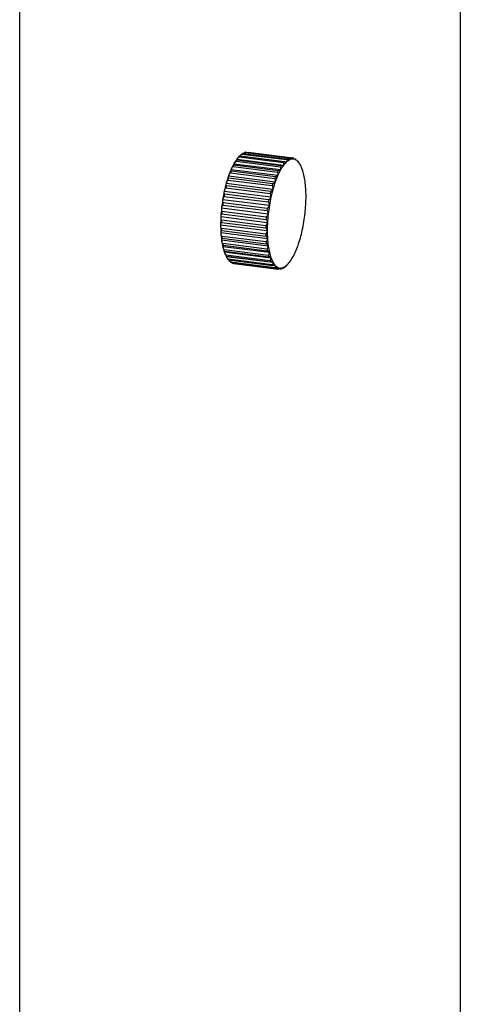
# Paper-space layout '_Dimétrica' of a CAD drawing. Header units: millimetres. Extents: x -509 to 509, y -176 to 525.
# Tile 5 of 7: x 473 to 509, y -97 to -19. Entities that reach past the tile are written whole.
import ezdxf

# ---------------------------------------------------------------- set-up
doc = ezdxf.new("R2010")
doc.units = ezdxf.units.MM

psp = doc.layouts.new('_Dimétrica')

# ---------------------------------------------------------------- linework, layer by layer
at = {"color": 7, "linetype": 'Continuous', "lineweight": 25}
for p, q in [((508.77, 33.857), (508.77, -145.277)), ((473.415, -176.457), (473.415, 2.677)), ((491.522, -29.156), (495.076, -29.604)), ((491.593, -29.139), (495.147, -29.587)), ((491.761, -29.136), (495.316, -29.584)), ((490.779, -29.857), (494.334, -30.304)), ((490.849, -29.705), (494.591, -30.176)), ((490.85, -29.748), (494.405, -30.196)), ((491.025, -29.521), (494.579, -29.969)), ((491.093, -29.439), (494.834, -29.911)), ((491.098, -29.441), (494.652, -29.889)), ((491.274, -29.285), (494.829, -29.733)), ((491.347, -29.236), (494.902, -29.684)), ((495.721, -29.869), (495.746, -29.872)), ((490.324, -30.794), (493.878, -31.242)), ((490.386, -30.514), (494.128, -30.986)), ((490.386, -30.637), (493.941, -31.085)), ((490.544, -30.285), (494.098, -30.732)), ((490.611, -30.15), (494.166, -30.598)), ((490.612, -30.066), (494.353, -30.538)), ((490.125, -31.373), (493.68, -31.821)), ((490.178, -31.038), (493.92, -31.509)), ((490.181, -31.197), (493.735, -31.645)), ((489.834, -32.259), (493.576, -32.731)), ((489.953, -32.006), (493.507, -32.454)), ((489.993, -31.624), (493.734, -32.096)), ((490, -31.816), (493.555, -32.264)), ((489.706, -32.927), (493.448, -33.398)), ((489.811, -32.679), (493.365, -33.127)), ((489.849, -32.479), (493.404, -32.927)), ((489.613, -33.61), (493.355, -34.082)), ((489.648, -33.871), (493.203, -34.319)), ((489.703, -33.374), (493.257, -33.822)), ((489.731, -33.17), (493.285, -33.618)), ((489.556, -34.294), (493.298, -34.765)), ((489.603, -34.565), (493.158, -35.013)), ((489.631, -34.075), (493.185, -34.523)), ((489.537, -34.96), (493.279, -35.431)), ((489.598, -34.765), (493.152, -35.212)), ((489.598, -35.236), (493.152, -35.684)), ((489.603, -35.425), (493.158, -35.873)), ((489.556, -35.592), (493.298, -36.063)), ((489.613, -36.174), (493.355, -36.646)), ((489.631, -35.866), (493.185, -36.314)), ((489.648, -36.041), (493.203, -36.489)), ((489.703, -36.441), (493.257, -36.889)), ((489.706, -36.693), (493.448, -37.165)), ((489.731, -36.596), (493.285, -37.044)), ((489.811, -36.945), (493.365, -37.393)), ((489.849, -37.078), (493.404, -37.526)), ((489.834, -37.136), (493.576, -37.607)), ((489.953, -37.368), (493.507, -37.815)), ((489.993, -37.491), (493.734, -37.962)), ((490, -37.474), (493.555, -37.922)), ((490.125, -37.697), (493.68, -38.145)), ((490.181, -37.774), (493.735, -38.222)), ((490.324, -37.925), (493.878, -38.373)), ((490.386, -37.972), (493.941, -38.42)), ((490.544, -38.047), (494.098, -38.495)), ((490.611, -38.062), (494.166, -38.51)), ((494.512, -38.402), (494.579, -38.41))]:
    psp.add_line(p, q, dxfattribs=at)
for centre, radius, start, end in [((491.698, -29.728), 0.598, 100.08452, 107.09184), ((493.427, -31.657), 3.234, 142.86339, 150.52875), ((493.583, -31.621), 3.313, 145.57754, 147.81461), ((492.346, -30.832), 1.874, 131.99512, 143.02997), ((492.475, -30.776), 1.918, 135.90233, 139.12276), ((491.887, -30.118), 1.034, 121.47174, 126.33409), ((496.03, -31.224), 1.918, 135.90233, 139.12276), ((496.088, -31.303), 1.874, 131.99512, 143.02997), ((495.442, -30.566), 1.034, 121.47174, 126.33409), ((495.515, -30.661), 1.013, 115.58215, 132.22367), ((495.252, -30.175), 0.598, 100.08452, 107.09184), ((495.332, -30.279), 0.59, 91.64108, 115.53528), ((495.322, -30.191), 0.502, 64.13189, 90.76353), ((495.24, -30.085), 0.507, 73.53466, 81.36076), ((495.223, -30.378), 0.713, 42.52586, 63.57183), ((494.794, -30.777), 1.299, 28.57398, 42.67085), ((496.934, -33.42), 7.163, 156.07052, 160.57899), ((497.174, -33.426), 7.339, 157.66656, 158.98295), ((495.004, -32.558), 5.05, 150.43295, 156.12556), ((495.199, -32.544), 5.175, 152.44838, 154.11013), ((498.753, -32.992), 5.175, 152.44838, 154.11013), ((498.746, -33.03), 5.05, 150.43295, 156.12556), ((497.138, -32.069), 3.313, 145.57754, 147.81461), ((497.169, -32.129), 3.234, 142.86339, 150.52875), ((493.869, -31.29), 2.356, 19.31924, 28.78883), ((492.406, -31.813), 3.91, 12.7012, 19.45386), ((498.965, -34.141), 9.318, 160.54546, 164.32842), ((499.253, -34.165), 9.546, 161.88457, 162.98932), ((502.706, -34.613), 9.318, 160.54546, 164.32842), ((500.729, -33.874), 7.339, 157.66656, 158.98295), ((500.676, -33.891), 7.163, 156.07052, 160.57899), ((490.495, -32.252), 5.87, 7.62876, 12.77764), ((488.351, -32.545), 8.034, 3.49734, 7.67354), ((502.109, -34.951), 12.567, 167.63316, 170.73194), ((500.789, -34.658), 11.215, 164.30623, 167.64944), ((501.121, -34.695), 11.487, 165.48962, 166.46606), ((504.676, -35.142), 11.487, 165.48962, 166.46606), ((504.531, -35.129), 11.215, 164.30623, 167.64944), ((502.808, -34.613), 9.546, 161.88457, 162.98932), ((486.267, -32.677), 10.123, 359.94582, 3.52546), ((502.696, -35.049), 13.162, 170.71833, 173.72301), ((502.472, -34.995), 12.872, 168.72999, 169.63511), ((506.027, -35.443), 12.872, 168.72999, 169.63511), ((505.851, -35.422), 12.567, 167.63316, 170.73194), ((484.556, -32.68), 11.834, 356.73959, 359.96516), ((502.439, -35.024), 12.903, 173.70983, 176.75449), ((502.809, -35.072), 13.216, 174.7875, 175.67682), ((503.073, -35.097), 13.48, 171.78184, 172.6595), ((506.627, -35.545), 13.48, 171.78184, 172.6595), ((506.437, -35.521), 13.162, 170.71833, 173.72301), ((483.488, -32.622), 12.903, 353.70983, 356.75449), ((501.371, -34.967), 11.834, 176.73959, 179.96516), ((501.716, -35.013), 12.121, 177.88131, 178.82343), ((506.364, -35.519), 13.216, 174.7875, 175.67682), ((506.18, -35.496), 12.903, 173.70983, 176.75449), ((483.817, -32.696), 12.567, 347.63316, 350.73194), ((483.231, -32.597), 13.162, 350.71833, 353.72301), ((499.66, -34.969), 10.123, 179.94582, 183.52546), ((499.965, -35.017), 10.369, 181.21292, 182.25835), ((505.271, -35.461), 12.121, 177.88131, 178.82343), ((505.112, -35.438), 11.834, 176.73959, 179.96516), ((503.402, -35.44), 10.123, 179.94582, 183.52546), ((485.137, -32.989), 11.215, 344.30623, 347.64944), ((497.576, -35.101), 8.034, 183.49734, 187.67354), ((495.431, -35.395), 5.87, 187.62876, 192.77764), ((497.831, -35.152), 8.231, 184.9757, 186.19517), ((503.519, -35.464), 10.369, 181.21292, 182.25835), ((501.385, -35.6), 8.231, 184.9757, 186.19517), ((501.317, -35.573), 8.034, 183.49734, 187.67354), ((486.962, -33.505), 9.318, 340.54546, 344.32842), ((495.635, -35.453), 6.014, 189.45161, 190.95479), ((493.521, -35.834), 3.91, 192.7012, 199.45386), ((493.679, -35.902), 4.006, 195.09209, 197.06298), ((499.19, -35.901), 6.014, 189.45161, 190.95479), ((499.173, -35.866), 5.87, 187.62876, 192.77764), ((488.993, -34.227), 7.163, 336.07052, 340.57899), ((492.057, -36.356), 2.356, 199.31924, 208.78883), ((492.18, -36.437), 2.413, 202.67231, 205.43575), ((491.232, -36.963), 1.328, 213.56446, 217.68037), ((497.233, -36.35), 4.006, 195.09209, 197.06298), ((497.262, -36.305), 3.91, 192.7012, 199.45386), ((495.734, -36.885), 2.413, 202.67231, 205.43575), ((495.799, -36.828), 2.356, 199.31924, 208.78883), ((492.5, -35.989), 3.234, 322.86339, 330.52875), ((490.922, -35.088), 5.05, 330.43295, 336.12556), ((490.79, -37.37), 0.725, 229.96822, 236.12947), ((490.687, -37.562), 0.507, 253.53466, 261.36076), ((494.786, -37.411), 1.328, 213.56446, 217.68037), ((494.875, -37.341), 1.299, 208.57398, 222.67085), ((494.345, -37.818), 0.725, 229.96822, 236.12947), ((494.445, -37.74), 0.713, 222.52586, 243.57183), ((494.242, -38.009), 0.507, 253.53466, 261.36076), ((494.347, -37.927), 0.502, 244.13189, 270.76353), ((494.229, -37.919), 0.598, 280.08452, 287.09184), ((494.337, -37.839), 0.59, 271.64108, 295.53528), ((494.04, -37.528), 1.034, 301.47174, 306.33409), ((494.153, -37.457), 1.013, 295.58215, 312.22367), ((493.581, -36.815), 1.874, 311.99512, 323.02997)]:
    psp.add_arc(centre, radius, start, end, dxfattribs=at)
for points, knots in [([(491.522, -29.156), (491.517, -29.156), (491.506, -29.155), (491.488, -29.158), (491.47, -29.164), (491.449, -29.173), (491.426, -29.186), (491.397, -29.208), (491.364, -29.238), (491.346, -29.263), (491.336, -29.276)], [0, 0, 0, 0, 0.052206, 0.10848, 0.173967, 0.252013, 0.366822, 0.502731, 0.736894, 1, 1, 1, 1]), ([(491.573, -29.218), (491.567, -29.209), (491.554, -29.192), (491.546, -29.172), (491.546, -29.158), (491.551, -29.148), (491.559, -29.141), (491.573, -29.138), (491.586, -29.139), (491.593, -29.139)], [0, 0, 0, 0, 0.2606527, 0.4959028, 0.6292747, 0.7471262, 0.8482204, 0.9290364, 1, 1, 1, 1]), ([(490.779, -29.857), (490.774, -29.856), (490.763, -29.856), (490.746, -29.863), (490.729, -29.873), (490.71, -29.89), (490.689, -29.914), (490.663, -29.951), (490.635, -30.002), (490.62, -30.044), (490.612, -30.066)], [0, 0, 0, 0, 0.052206, 0.10848, 0.173968, 0.252014, 0.366823, 0.502733, 0.736895, 1, 1, 1, 1]), ([(490.849, -29.705), (490.841, -29.708), (490.824, -29.714), (490.813, -29.723), (490.809, -29.73), (490.811, -29.736), (490.818, -29.741), (490.83, -29.745), (490.844, -29.747), (490.85, -29.748)], [0, 0, 0, 0, 0.260652, 0.495902, 0.629272, 0.747122, 0.848218, 0.929036, 1, 1, 1, 1]), ([(491.025, -29.521), (491.02, -29.521), (491.009, -29.52), (490.992, -29.526), (490.974, -29.535), (490.954, -29.549), (490.932, -29.57), (490.904, -29.603), (490.875, -29.649), (490.858, -29.685), (490.849, -29.705)], [0, 0, 0, 0, 0.052206, 0.10848, 0.173968, 0.252013, 0.366823, 0.502732, 0.736895, 1, 1, 1, 1]), ([(491.093, -29.439), (491.084, -29.438), (491.069, -29.437), (491.058, -29.436), (491.055, -29.435), (491.058, -29.436), (491.065, -29.437), (491.078, -29.439), (491.091, -29.44), (491.098, -29.441)], [0, 0, 0, 0, 0.260652, 0.495902, 0.629272, 0.747123, 0.848219, 0.929036, 1, 1, 1, 1]), ([(491.274, -29.285), (491.269, -29.285), (491.259, -29.285), (491.241, -29.289), (491.223, -29.296), (491.202, -29.308), (491.18, -29.326), (491.151, -29.353), (491.12, -29.392), (491.102, -29.423), (491.093, -29.439)], [0, 0, 0, 0, 0.052206, 0.10848, 0.173967, 0.252013, 0.366822, 0.502732, 0.736895, 1, 1, 1, 1]), ([(491.336, -29.276), (491.328, -29.271), (491.314, -29.261), (491.305, -29.25), (491.303, -29.243), (491.306, -29.238), (491.314, -29.236), (491.327, -29.234), (491.341, -29.236), (491.347, -29.236)], [0, 0, 0, 0, 0.260652, 0.495902, 0.629273, 0.747124, 0.848219, 0.929036, 1, 1, 1, 1]), ([(494.591, -30.176), (494.598, -30.157), (494.613, -30.12), (494.622, -30.072), (494.624, -30.036), (494.62, -30.01), (494.612, -29.989), (494.599, -29.974), (494.586, -29.97), (494.579, -29.969)], [0, 0, 0, 0, 0.2606524, 0.4959022, 0.6292733, 0.7471243, 0.8482194, 0.929036, 1, 1, 1, 1]), ([(494.652, -29.889), (494.657, -29.89), (494.668, -29.891), (494.686, -29.893), (494.704, -29.895), (494.724, -29.898), (494.747, -29.901), (494.776, -29.904), (494.807, -29.908), (494.825, -29.91), (494.834, -29.911)], [0, 0, 0, 0, 0.052206, 0.10848, 0.173967, 0.252013, 0.366822, 0.502732, 0.736895, 1, 1, 1, 1]), ([(494.834, -29.911), (494.842, -29.894), (494.858, -29.863), (494.869, -29.822), (494.871, -29.791), (494.869, -29.769), (494.862, -29.752), (494.849, -29.738), (494.835, -29.735), (494.829, -29.733)], [0, 0, 0, 0, 0.260652, 0.495902, 0.629272, 0.747123, 0.848219, 0.929036, 1, 1, 1, 1]), ([(494.902, -29.684), (494.907, -29.685), (494.918, -29.687), (494.935, -29.69), (494.953, -29.695), (494.973, -29.701), (494.995, -29.708), (495.022, -29.719), (495.052, -29.732), (495.069, -29.742), (495.078, -29.747)], [0, 0, 0, 0, 0.052206, 0.10848, 0.173968, 0.252013, 0.366823, 0.502732, 0.736895, 1, 1, 1, 1]), ([(495.078, -29.747), (495.086, -29.734), (495.102, -29.709), (495.114, -29.677), (495.118, -29.652), (495.115, -29.634), (495.109, -29.62), (495.096, -29.609), (495.083, -29.605), (495.076, -29.604)], [0, 0, 0, 0, 0.260652, 0.495902, 0.629272, 0.747122, 0.848218, 0.929036, 1, 1, 1, 1]), ([(495.147, -29.587), (495.153, -29.588), (495.163, -29.589), (495.18, -29.595), (495.197, -29.601), (495.217, -29.61), (495.238, -29.622), (495.264, -29.64), (495.292, -29.663), (495.307, -29.681), (495.315, -29.69)], [0, 0, 0, 0, 0.052206, 0.10848, 0.173968, 0.252014, 0.366823, 0.502733, 0.736895, 1, 1, 1, 1]), ([(495.315, -29.69), (495.324, -29.68), (495.34, -29.663), (495.352, -29.639), (495.356, -29.621), (495.354, -29.608), (495.348, -29.597), (495.335, -29.588), (495.322, -29.585), (495.316, -29.584)], [0, 0, 0, 0, 0.260652, 0.495902, 0.629272, 0.747122, 0.848218, 0.929036, 1, 1, 1, 1]), ([(495.54, -29.74), (495.549, -29.735), (495.565, -29.724), (495.578, -29.71), (495.581, -29.699), (495.579, -29.691), (495.573, -29.684), (495.56, -29.678), (495.547, -29.675), (495.541, -29.674)], [0, 0, 0, 0, 0.260652, 0.495902, 0.629272, 0.747122, 0.848218, 0.929036, 1, 1, 1, 1]), ([(495.749, -29.896), (495.757, -29.895), (495.773, -29.893), (495.784, -29.888), (495.788, -29.885), (495.785, -29.881), (495.778, -29.878), (495.766, -29.875), (495.752, -29.873), (495.746, -29.872)], [0, 0, 0, 0, 0.260652, 0.495902, 0.629272, 0.747123, 0.848219, 0.929036, 1, 1, 1, 1]), ([(490.324, -30.794), (490.319, -30.794), (490.308, -30.794), (490.292, -30.802), (490.276, -30.814), (490.258, -30.834), (490.24, -30.861), (490.218, -30.905), (490.195, -30.964), (490.184, -31.012), (490.178, -31.038)], [0, 0, 0, 0, 0.052206, 0.10848, 0.173968, 0.252013, 0.366823, 0.502733, 0.736895, 1, 1, 1, 1]), ([(490.386, -30.514), (490.378, -30.525), (490.361, -30.546), (490.349, -30.574), (490.345, -30.595), (490.347, -30.611), (490.354, -30.623), (490.366, -30.633), (490.38, -30.636), (490.386, -30.637)], [0, 0, 0, 0, 0.260652, 0.495902, 0.629272, 0.747122, 0.848218, 0.929036, 1, 1, 1, 1]), ([(490.544, -30.285), (490.539, -30.285), (490.528, -30.284), (490.511, -30.291), (490.495, -30.303), (490.476, -30.321), (490.456, -30.347), (490.432, -30.389), (490.407, -30.445), (490.393, -30.49), (490.386, -30.514)], [0, 0, 0, 0, 0.052206, 0.10848, 0.173968, 0.252014, 0.366824, 0.502734, 0.736896, 1, 1, 1, 1]), ([(490.612, -30.066), (490.603, -30.073), (490.587, -30.087), (490.574, -30.106), (490.57, -30.12), (490.572, -30.131), (490.579, -30.14), (490.591, -30.147), (490.605, -30.149), (490.611, -30.15)], [0, 0, 0, 0, 0.260652, 0.495902, 0.629272, 0.747122, 0.848218, 0.929036, 1, 1, 1, 1]), ([(494.128, -30.986), (494.134, -30.962), (494.144, -30.916), (494.15, -30.858), (494.148, -30.813), (494.142, -30.782), (494.133, -30.757), (494.118, -30.738), (494.105, -30.734), (494.098, -30.732)], [0, 0, 0, 0, 0.260653, 0.495903, 0.629276, 0.747127, 0.848221, 0.929037, 1, 1, 1, 1]), ([(494.166, -30.598), (494.171, -30.599), (494.182, -30.6), (494.199, -30.599), (494.218, -30.596), (494.239, -30.592), (494.262, -30.585), (494.292, -30.574), (494.324, -30.558), (494.343, -30.545), (494.353, -30.538)], [0, 0, 0, 0, 0.052206, 0.10848, 0.173967, 0.252013, 0.366822, 0.502731, 0.736894, 1, 1, 1, 1]), ([(494.353, -30.538), (494.36, -30.516), (494.373, -30.474), (494.38, -30.42), (494.381, -30.379), (494.376, -30.35), (494.368, -30.327), (494.354, -30.31), (494.34, -30.306), (494.334, -30.304)], [0, 0, 0, 0, 0.260653, 0.495903, 0.629275, 0.747126, 0.84822, 0.929036, 1, 1, 1, 1]), ([(494.405, -30.196), (494.41, -30.197), (494.421, -30.198), (494.438, -30.199), (494.457, -30.198), (494.478, -30.198), (494.501, -30.196), (494.53, -30.192), (494.562, -30.185), (494.581, -30.179), (494.591, -30.176)], [0, 0, 0, 0, 0.052206, 0.10848, 0.173967, 0.252013, 0.366822, 0.502731, 0.736894, 1, 1, 1, 1]), ([(490.125, -31.373), (490.12, -31.373), (490.11, -31.373), (490.094, -31.381), (490.079, -31.394), (490.062, -31.414), (490.045, -31.442), (490.025, -31.487), (490.006, -31.549), (489.997, -31.598), (489.993, -31.624)], [0, 0, 0, 0, 0.052206, 0.10848, 0.173968, 0.252013, 0.366822, 0.502732, 0.736895, 1, 1, 1, 1]), ([(490.178, -31.038), (490.17, -31.053), (490.154, -31.081), (490.142, -31.117), (490.139, -31.145), (490.142, -31.164), (490.149, -31.18), (490.161, -31.193), (490.175, -31.196), (490.181, -31.197)], [0, 0, 0, 0, 0.260652, 0.495902, 0.629272, 0.747123, 0.848219, 0.929036, 1, 1, 1, 1]), ([(493.735, -31.645), (493.741, -31.645), (493.751, -31.646), (493.769, -31.642), (493.787, -31.636), (493.808, -31.625), (493.831, -31.61), (493.86, -31.586), (493.892, -31.552), (493.91, -31.524), (493.92, -31.509)], [0, 0, 0, 0, 0.052206, 0.10848, 0.173967, 0.252013, 0.366822, 0.502731, 0.736894, 1, 1, 1, 1]), ([(493.92, -31.509), (493.924, -31.484), (493.933, -31.436), (493.935, -31.374), (493.932, -31.327), (493.925, -31.294), (493.914, -31.268), (493.899, -31.248), (493.885, -31.244), (493.878, -31.242)], [0, 0, 0, 0, 0.260653, 0.495902, 0.629274, 0.747125, 0.84822, 0.929036, 1, 1, 1, 1]), ([(493.941, -31.085), (493.946, -31.086), (493.957, -31.086), (493.974, -31.084), (493.993, -31.08), (494.014, -31.072), (494.037, -31.061), (494.067, -31.043), (494.099, -31.018), (494.118, -30.997), (494.128, -30.986)], [0, 0, 0, 0, 0.052206, 0.10848, 0.173967, 0.252013, 0.366822, 0.502731, 0.736894, 1, 1, 1, 1]), ([(489.834, -32.259), (489.827, -32.28), (489.813, -32.319), (489.805, -32.37), (489.804, -32.408), (489.807, -32.436), (489.816, -32.457), (489.829, -32.474), (489.843, -32.478), (489.849, -32.479)], [0, 0, 0, 0, 0.260653, 0.495902, 0.629274, 0.747125, 0.84822, 0.929036, 1, 1, 1, 1]), ([(489.953, -32.006), (489.948, -32.006), (489.937, -32.006), (489.922, -32.014), (489.908, -32.027), (489.892, -32.047), (489.877, -32.076), (489.859, -32.121), (489.843, -32.183), (489.837, -32.233), (489.834, -32.259)], [0, 0, 0, 0, 0.052206, 0.10848, 0.173967, 0.252013, 0.366822, 0.502731, 0.736894, 1, 1, 1, 1]), ([(489.993, -31.624), (489.985, -31.642), (489.97, -31.676), (489.959, -31.72), (489.957, -31.754), (489.96, -31.778), (489.968, -31.797), (489.98, -31.811), (489.994, -31.815), (490, -31.816)], [0, 0, 0, 0, 0.260652, 0.495902, 0.629273, 0.747124, 0.848219, 0.929036, 1, 1, 1, 1]), ([(493.555, -32.264), (493.56, -32.264), (493.571, -32.265), (493.588, -32.26), (493.606, -32.252), (493.626, -32.238), (493.649, -32.219), (493.677, -32.189), (493.708, -32.148), (493.725, -32.114), (493.734, -32.096)], [0, 0, 0, 0, 0.052206, 0.10848, 0.173968, 0.252013, 0.366822, 0.502732, 0.736895, 1, 1, 1, 1]), ([(493.734, -32.096), (493.737, -32.07), (493.744, -32.02), (493.743, -31.956), (493.737, -31.908), (493.728, -31.874), (493.716, -31.847), (493.7, -31.827), (493.686, -31.823), (493.68, -31.821)], [0, 0, 0, 0, 0.2606522, 0.495902, 0.6292728, 0.7471236, 0.848219, 0.9290359, 1, 1, 1, 1]), ([(489.706, -32.927), (489.7, -32.95), (489.688, -32.993), (489.682, -33.049), (489.682, -33.092), (489.687, -33.122), (489.697, -33.146), (489.71, -33.164), (489.724, -33.168), (489.731, -33.17)], [0, 0, 0, 0, 0.260653, 0.495903, 0.629276, 0.747127, 0.848221, 0.929037, 1, 1, 1, 1]), ([(489.811, -32.679), (489.806, -32.679), (489.795, -32.679), (489.781, -32.687), (489.767, -32.699), (489.753, -32.719), (489.739, -32.747), (489.724, -32.792), (489.711, -32.852), (489.708, -32.901), (489.706, -32.927)], [0, 0, 0, 0, 0.052206, 0.10848, 0.173967, 0.252013, 0.366822, 0.502731, 0.736894, 1, 1, 1, 1]), ([(493.448, -33.398), (493.449, -33.372), (493.449, -33.323), (493.442, -33.261), (493.431, -33.213), (493.419, -33.18), (493.404, -33.153), (493.386, -33.133), (493.372, -33.129), (493.365, -33.127)], [0, 0, 0, 0, 0.260652, 0.495902, 0.629272, 0.747122, 0.848218, 0.929036, 1, 1, 1, 1]), ([(493.404, -32.927), (493.409, -32.927), (493.419, -32.927), (493.437, -32.922), (493.454, -32.912), (493.474, -32.896), (493.495, -32.874), (493.522, -32.839), (493.551, -32.791), (493.567, -32.751), (493.576, -32.731)], [0, 0, 0, 0, 0.052206, 0.10848, 0.173968, 0.252013, 0.366823, 0.502733, 0.736895, 1, 1, 1, 1]), ([(493.576, -32.731), (493.578, -32.704), (493.581, -32.654), (493.577, -32.591), (493.569, -32.542), (493.558, -32.508), (493.545, -32.481), (493.528, -32.461), (493.514, -32.456), (493.507, -32.454)], [0, 0, 0, 0, 0.260652, 0.495902, 0.629272, 0.747123, 0.848219, 0.929036, 1, 1, 1, 1]), ([(489.613, -33.61), (489.608, -33.635), (489.598, -33.682), (489.594, -33.742), (489.597, -33.788), (489.603, -33.82), (489.613, -33.846), (489.628, -33.865), (489.641, -33.869), (489.648, -33.871)], [0, 0, 0, 0, 0.260653, 0.495903, 0.629275, 0.747126, 0.84822, 0.929036, 1, 1, 1, 1]), ([(489.703, -33.374), (489.698, -33.374), (489.687, -33.374), (489.673, -33.382), (489.66, -33.394), (489.647, -33.413), (489.635, -33.439), (489.623, -33.481), (489.614, -33.539), (489.613, -33.586), (489.613, -33.61)], [0, 0, 0, 0, 0.052206, 0.10848, 0.173967, 0.252013, 0.366822, 0.502731, 0.736894, 1, 1, 1, 1]), ([(493.355, -34.082), (493.354, -34.057), (493.352, -34.01), (493.341, -33.951), (493.327, -33.905), (493.313, -33.873), (493.297, -33.847), (493.278, -33.828), (493.264, -33.824), (493.257, -33.822)], [0, 0, 0, 0, 0.260652, 0.495902, 0.629272, 0.747122, 0.848218, 0.929036, 1, 1, 1, 1]), ([(493.285, -33.618), (493.29, -33.618), (493.301, -33.618), (493.318, -33.611), (493.335, -33.6), (493.354, -33.583), (493.374, -33.558), (493.4, -33.518), (493.426, -33.465), (493.441, -33.421), (493.448, -33.398)], [0, 0, 0, 0, 0.052206, 0.10848, 0.173968, 0.252014, 0.366824, 0.502734, 0.736896, 1, 1, 1, 1]), ([(489.556, -34.294), (489.552, -34.319), (489.545, -34.369), (489.544, -34.431), (489.548, -34.479), (489.556, -34.513), (489.567, -34.539), (489.583, -34.559), (489.597, -34.563), (489.603, -34.565)], [0, 0, 0, 0, 0.260652, 0.495902, 0.629273, 0.747124, 0.848219, 0.929036, 1, 1, 1, 1]), ([(489.631, -34.075), (489.626, -34.075), (489.616, -34.075), (489.602, -34.082), (489.59, -34.093), (489.578, -34.11), (489.568, -34.135), (489.558, -34.174), (489.552, -34.227), (489.555, -34.271), (489.556, -34.294)], [0, 0, 0, 0, 0.052206, 0.10848, 0.173967, 0.252013, 0.366822, 0.502731, 0.736894, 1, 1, 1, 1]), ([(493.298, -34.765), (493.295, -34.742), (493.29, -34.699), (493.276, -34.643), (493.26, -34.601), (493.244, -34.571), (493.227, -34.547), (493.207, -34.529), (493.192, -34.525), (493.185, -34.523)], [0, 0, 0, 0, 0.260652, 0.495902, 0.629272, 0.747122, 0.848218, 0.929036, 1, 1, 1, 1]), ([(493.203, -34.319), (493.208, -34.319), (493.218, -34.319), (493.235, -34.312), (493.251, -34.299), (493.269, -34.281), (493.289, -34.254), (493.312, -34.211), (493.336, -34.153), (493.348, -34.107), (493.355, -34.082)], [0, 0, 0, 0, 0.052206, 0.10848, 0.173968, 0.252014, 0.366823, 0.502733, 0.736895, 1, 1, 1, 1]), ([(489.598, -34.765), (489.593, -34.765), (489.583, -34.764), (489.569, -34.77), (489.558, -34.78), (489.548, -34.795), (489.539, -34.817), (489.532, -34.852), (489.529, -34.9), (489.534, -34.939), (489.537, -34.96)], [0, 0, 0, 0, 0.0522056, 0.1084797, 0.1739675, 0.2520128, 0.3668221, 0.5027316, 0.7368945, 1, 1, 1, 1]), ([(489.537, -34.96), (489.534, -34.986), (489.529, -35.036), (489.531, -35.1), (489.539, -35.148), (489.548, -35.182), (489.561, -35.21), (489.577, -35.23), (489.591, -35.234), (489.598, -35.236)], [0, 0, 0, 0, 0.260652, 0.495902, 0.629272, 0.747123, 0.848219, 0.929036, 1, 1, 1, 1]), ([(489.603, -35.425), (489.598, -35.425), (489.588, -35.425), (489.576, -35.429), (489.565, -35.437), (489.556, -35.451), (489.548, -35.469), (489.544, -35.499), (489.544, -35.54), (489.552, -35.574), (489.556, -35.592)], [0, 0, 0, 0, 0.052206, 0.10848, 0.173968, 0.252013, 0.366823, 0.502732, 0.736895, 1, 1, 1, 1]), ([(493.279, -35.431), (493.275, -35.41), (493.267, -35.371), (493.25, -35.321), (493.231, -35.283), (493.213, -35.256), (493.194, -35.234), (493.174, -35.218), (493.159, -35.214), (493.152, -35.212)], [0, 0, 0, 0, 0.260652, 0.495902, 0.629272, 0.747123, 0.848219, 0.929036, 1, 1, 1, 1]), ([(493.152, -35.684), (493.157, -35.684), (493.168, -35.684), (493.183, -35.676), (493.198, -35.663), (493.214, -35.643), (493.231, -35.614), (493.249, -35.569), (493.267, -35.507), (493.275, -35.457), (493.279, -35.431)], [0, 0, 0, 0, 0.052206, 0.10848, 0.173967, 0.252013, 0.366822, 0.502732, 0.736895, 1, 1, 1, 1]), ([(493.158, -35.013), (493.163, -35.013), (493.173, -35.013), (493.189, -35.005), (493.205, -34.993), (493.222, -34.973), (493.24, -34.945), (493.261, -34.9), (493.283, -34.84), (493.292, -34.791), (493.298, -34.765)], [0, 0, 0, 0, 0.052206, 0.10848, 0.173968, 0.252013, 0.366823, 0.502732, 0.736895, 1, 1, 1, 1]), ([(489.556, -35.592), (489.555, -35.618), (489.553, -35.667), (489.558, -35.731), (489.568, -35.779), (489.579, -35.813), (489.593, -35.84), (489.61, -35.86), (489.624, -35.864), (489.631, -35.866)], [0, 0, 0, 0, 0.260652, 0.495902, 0.629272, 0.747122, 0.848218, 0.929036, 1, 1, 1, 1]), ([(489.648, -36.041), (489.643, -36.04), (489.633, -36.04), (489.621, -36.043), (489.611, -36.05), (489.603, -36.06), (489.597, -36.075), (489.594, -36.099), (489.598, -36.133), (489.608, -36.16), (489.613, -36.174)], [0, 0, 0, 0, 0.052206, 0.10848, 0.173968, 0.252014, 0.366823, 0.502733, 0.736895, 1, 1, 1, 1]), ([(489.613, -36.174), (489.613, -36.2), (489.614, -36.248), (489.623, -36.309), (489.635, -36.356), (489.648, -36.389), (489.663, -36.415), (489.681, -36.435), (489.696, -36.439), (489.703, -36.441)], [0, 0, 0, 0, 0.260652, 0.495902, 0.629272, 0.747122, 0.848218, 0.929036, 1, 1, 1, 1]), ([(493.298, -36.063), (493.292, -36.045), (493.283, -36.012), (493.262, -35.968), (493.241, -35.935), (493.221, -35.911), (493.201, -35.892), (493.18, -35.878), (493.165, -35.875), (493.158, -35.873)], [0, 0, 0, 0, 0.260652, 0.495902, 0.629273, 0.747124, 0.848219, 0.929036, 1, 1, 1, 1]), ([(493.185, -36.314), (493.191, -36.314), (493.201, -36.314), (493.216, -36.306), (493.23, -36.293), (493.245, -36.273), (493.26, -36.245), (493.276, -36.2), (493.291, -36.139), (493.295, -36.089), (493.298, -36.063)], [0, 0, 0, 0, 0.052206, 0.10848, 0.173967, 0.252013, 0.366822, 0.502731, 0.736894, 1, 1, 1, 1]), ([(489.731, -36.596), (489.726, -36.596), (489.716, -36.595), (489.704, -36.597), (489.695, -36.602), (489.687, -36.609), (489.682, -36.62), (489.682, -36.637), (489.688, -36.662), (489.7, -36.682), (489.706, -36.693)], [0, 0, 0, 0, 0.052206, 0.10848, 0.173968, 0.252014, 0.366824, 0.502734, 0.736896, 1, 1, 1, 1]), ([(489.706, -36.693), (489.708, -36.717), (489.711, -36.763), (489.724, -36.821), (489.739, -36.865), (489.754, -36.896), (489.77, -36.921), (489.789, -36.939), (489.804, -36.943), (489.811, -36.945)], [0, 0, 0, 0, 0.260652, 0.495902, 0.629272, 0.747122, 0.848218, 0.929036, 1, 1, 1, 1]), ([(489.849, -37.078), (489.844, -37.077), (489.834, -37.076), (489.823, -37.077), (489.814, -37.079), (489.807, -37.083), (489.804, -37.09), (489.805, -37.101), (489.813, -37.116), (489.827, -37.129), (489.834, -37.136)], [0, 0, 0, 0, 0.052206, 0.10848, 0.173968, 0.252013, 0.366823, 0.502733, 0.736895, 1, 1, 1, 1]), ([(493.355, -36.646), (493.348, -36.631), (493.336, -36.604), (493.312, -36.568), (493.289, -36.541), (493.268, -36.521), (493.247, -36.505), (493.225, -36.493), (493.21, -36.49), (493.203, -36.489)], [0, 0, 0, 0, 0.260653, 0.495903, 0.629275, 0.747126, 0.84822, 0.929036, 1, 1, 1, 1]), ([(493.257, -36.889), (493.262, -36.889), (493.272, -36.889), (493.287, -36.881), (493.3, -36.869), (493.314, -36.849), (493.327, -36.822), (493.341, -36.778), (493.352, -36.719), (493.354, -36.671), (493.355, -36.646)], [0, 0, 0, 0, 0.052206, 0.10848, 0.173967, 0.252013, 0.366822, 0.502731, 0.736894, 1, 1, 1, 1]), ([(493.448, -37.165), (493.441, -37.154), (493.426, -37.133), (493.4, -37.106), (493.375, -37.085), (493.353, -37.07), (493.33, -37.058), (493.307, -37.048), (493.292, -37.045), (493.285, -37.044)], [0, 0, 0, 0, 0.260653, 0.495903, 0.629276, 0.747127, 0.848221, 0.929037, 1, 1, 1, 1]), ([(489.834, -37.136), (489.837, -37.158), (489.843, -37.199), (489.859, -37.252), (489.876, -37.293), (489.893, -37.322), (489.911, -37.345), (489.931, -37.362), (489.946, -37.366), (489.953, -37.368)], [0, 0, 0, 0, 0.260652, 0.495902, 0.629272, 0.747123, 0.848219, 0.929036, 1, 1, 1, 1]), ([(490, -37.474), (489.996, -37.473), (489.986, -37.472), (489.975, -37.471), (489.966, -37.471), (489.96, -37.472), (489.957, -37.474), (489.959, -37.477), (489.97, -37.483), (489.985, -37.488), (489.993, -37.491)], [0, 0, 0, 0, 0.052206, 0.10848, 0.173968, 0.252013, 0.366822, 0.502732, 0.736895, 1, 1, 1, 1]), ([(489.993, -37.491), (489.997, -37.51), (490.006, -37.547), (490.025, -37.594), (490.045, -37.63), (490.063, -37.656), (490.082, -37.676), (490.104, -37.691), (490.118, -37.695), (490.125, -37.697)], [0, 0, 0, 0, 0.260652, 0.495902, 0.629273, 0.747124, 0.848219, 0.929036, 1, 1, 1, 1]), ([(490.181, -37.774), (490.176, -37.774), (490.166, -37.772), (490.155, -37.77), (490.147, -37.768), (490.141, -37.765), (490.139, -37.762), (490.142, -37.758), (490.154, -37.754), (490.17, -37.751), (490.178, -37.75)], [0, 0, 0, 0, 0.052206, 0.10848, 0.173967, 0.252013, 0.366822, 0.502731, 0.736894, 1, 1, 1, 1]), ([(490.178, -37.75), (490.184, -37.766), (490.195, -37.797), (490.217, -37.837), (490.239, -37.868), (490.259, -37.89), (490.28, -37.907), (490.302, -37.92), (490.317, -37.924), (490.324, -37.925)], [0, 0, 0, 0, 0.260653, 0.495902, 0.629274, 0.747125, 0.84822, 0.929036, 1, 1, 1, 1]), ([(490.386, -37.972), (490.381, -37.971), (490.372, -37.97), (490.361, -37.966), (490.353, -37.961), (490.347, -37.955), (490.345, -37.948), (490.349, -37.936), (490.361, -37.922), (490.378, -37.912), (490.386, -37.907)], [0, 0, 0, 0, 0.052206, 0.10848, 0.173967, 0.252013, 0.366822, 0.502731, 0.736894, 1, 1, 1, 1]), ([(490.386, -37.907), (490.393, -37.919), (490.406, -37.944), (490.431, -37.976), (490.456, -38), (490.477, -38.018), (490.499, -38.032), (490.522, -38.043), (490.537, -38.046), (490.544, -38.047)], [0, 0, 0, 0, 0.260653, 0.495903, 0.629276, 0.747127, 0.848221, 0.929037, 1, 1, 1, 1]), ([(493.365, -37.393), (493.37, -37.393), (493.381, -37.393), (493.394, -37.386), (493.407, -37.375), (493.419, -37.357), (493.431, -37.331), (493.442, -37.29), (493.449, -37.234), (493.449, -37.189), (493.448, -37.165)], [0, 0, 0, 0, 0.052206, 0.10848, 0.173967, 0.252013, 0.366822, 0.502731, 0.736894, 1, 1, 1, 1]), ([(493.576, -37.607), (493.567, -37.6), (493.551, -37.587), (493.523, -37.569), (493.496, -37.555), (493.473, -37.545), (493.45, -37.536), (493.426, -37.529), (493.411, -37.527), (493.404, -37.526)], [0, 0, 0, 0, 0.260653, 0.495902, 0.629274, 0.747125, 0.84822, 0.929036, 1, 1, 1, 1]), ([(493.507, -37.815), (493.512, -37.815), (493.523, -37.816), (493.536, -37.809), (493.548, -37.799), (493.559, -37.782), (493.569, -37.759), (493.577, -37.722), (493.581, -37.671), (493.578, -37.629), (493.576, -37.607)], [0, 0, 0, 0, 0.052206, 0.10848, 0.173967, 0.252013, 0.366822, 0.502731, 0.736894, 1, 1, 1, 1]), ([(493.734, -37.962), (493.725, -37.959), (493.708, -37.954), (493.677, -37.946), (493.649, -37.939), (493.625, -37.934), (493.602, -37.929), (493.577, -37.925), (493.562, -37.923), (493.555, -37.922)], [0, 0, 0, 0, 0.260652, 0.495902, 0.629273, 0.747124, 0.848219, 0.929036, 1, 1, 1, 1]), ([(493.68, -38.145), (493.685, -38.145), (493.695, -38.145), (493.708, -38.14), (493.719, -38.131), (493.729, -38.116), (493.737, -38.096), (493.743, -38.063), (493.744, -38.018), (493.737, -37.982), (493.734, -37.962)], [0, 0, 0, 0, 0.052206, 0.10848, 0.173968, 0.252013, 0.366822, 0.502732, 0.736895, 1, 1, 1, 1]), ([(493.92, -38.221), (493.91, -38.223), (493.892, -38.225), (493.86, -38.227), (493.831, -38.227), (493.807, -38.227), (493.782, -38.226), (493.758, -38.225), (493.743, -38.223), (493.735, -38.222)], [0, 0, 0, 0, 0.260652, 0.495902, 0.629272, 0.747123, 0.848219, 0.929036, 1, 1, 1, 1]), ([(493.878, -38.373), (493.883, -38.373), (493.893, -38.374), (493.906, -38.37), (493.916, -38.362), (493.925, -38.35), (493.932, -38.333), (493.935, -38.306), (493.933, -38.268), (493.924, -38.238), (493.92, -38.221)], [0, 0, 0, 0, 0.052206, 0.10848, 0.173968, 0.252013, 0.366823, 0.502733, 0.736895, 1, 1, 1, 1]), ([(494.128, -38.378), (494.118, -38.383), (494.099, -38.393), (494.067, -38.405), (494.038, -38.413), (494.013, -38.418), (493.988, -38.421), (493.963, -38.422), (493.948, -38.421), (493.941, -38.42)], [0, 0, 0, 0, 0.260652, 0.495902, 0.629272, 0.747122, 0.848218, 0.929036, 1, 1, 1, 1]), ([(494.098, -38.495), (494.103, -38.495), (494.113, -38.496), (494.125, -38.493), (494.134, -38.488), (494.143, -38.479), (494.148, -38.466), (494.15, -38.444), (494.145, -38.415), (494.134, -38.391), (494.128, -38.378)], [0, 0, 0, 0, 0.052206, 0.10848, 0.173968, 0.252014, 0.366824, 0.502734, 0.736896, 1, 1, 1, 1]), ([(494.353, -38.428), (494.344, -38.437), (494.325, -38.455), (494.292, -38.476), (494.263, -38.491), (494.238, -38.501), (494.213, -38.508), (494.188, -38.512), (494.173, -38.511), (494.166, -38.51)], [0, 0, 0, 0, 0.260652, 0.495902, 0.629272, 0.747122, 0.848218, 0.929036, 1, 1, 1, 1]), ([(494.334, -38.508), (494.339, -38.508), (494.349, -38.509), (494.36, -38.507), (494.369, -38.504), (494.376, -38.498), (494.381, -38.489), (494.38, -38.475), (494.373, -38.454), (494.36, -38.437), (494.353, -38.428)], [0, 0, 0, 0, 0.052206, 0.10848, 0.173968, 0.252014, 0.366823, 0.502733, 0.736895, 1, 1, 1, 1]), ([(494.591, -38.371), (494.581, -38.384), (494.562, -38.408), (494.531, -38.438), (494.501, -38.46), (494.476, -38.474), (494.452, -38.485), (494.427, -38.491), (494.412, -38.491), (494.405, -38.49)], [0, 0, 0, 0, 0.260652, 0.495902, 0.629272, 0.747122, 0.848218, 0.929036, 1, 1, 1, 1]), ([(494.579, -38.41), (494.584, -38.411), (494.594, -38.412), (494.605, -38.412), (494.614, -38.41), (494.62, -38.408), (494.624, -38.404), (494.622, -38.396), (494.613, -38.385), (494.598, -38.376), (494.591, -38.371)], [0, 0, 0, 0, 0.052206, 0.10848, 0.173968, 0.252013, 0.366823, 0.502732, 0.736895, 1, 1, 1, 1]), ([(494.834, -38.207), (494.825, -38.224), (494.807, -38.255), (494.776, -38.293), (494.748, -38.32), (494.723, -38.339), (494.699, -38.353), (494.675, -38.362), (494.659, -38.361), (494.652, -38.361)], [0, 0, 0, 0, 0.2606521, 0.4959019, 0.6292725, 0.7471231, 0.8482188, 0.9290358, 1, 1, 1, 1])]:
    psp.add_open_spline(points, degree=3, knots=knots, dxfattribs=at)

doc.saveas('drawing.dxf')
